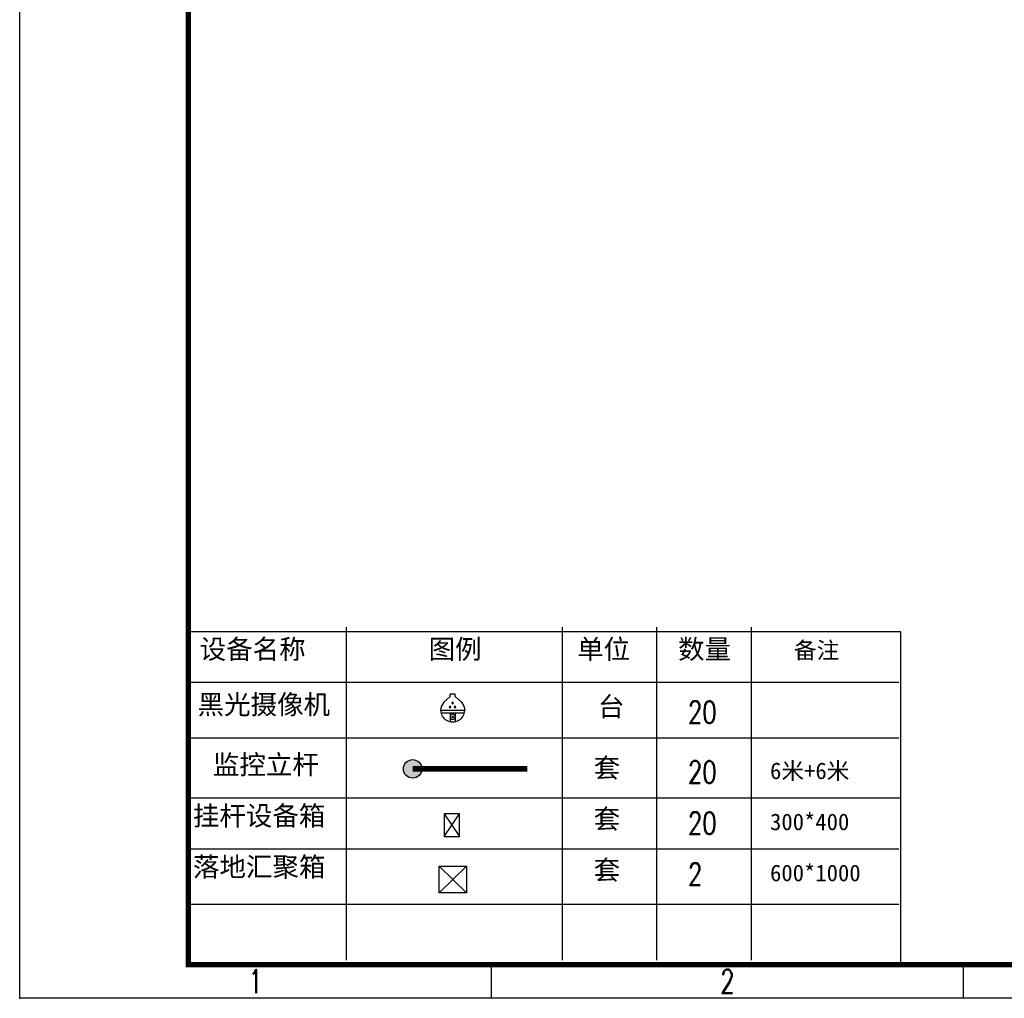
# Model space of a CAD drawing. Extents: x 39527407 to 39530665, y 3786466 to 3790957.
# Tile 62 of 113: x 39527410 to 39528515, y 3788712 to 3789809. Entities that reach past the tile are written whole.
import ezdxf
from ezdxf.enums import TextEntityAlignment as Align

# ---------------------------------------------------------------- set-up
doc = ezdxf.new("R2010")
doc.units = 0
doc.header["$PDSIZE"] = 0.2
doc.linetypes.add('DASHEDX2', pattern=[38.1, 25.4, -12.7])
doc.layers.get('0').update_dxf_attribs({"linetype": 'CONTINUOUS'})
doc.layers.add('04-安保监控', color=4, linetype='CONTINUOUS')
doc.layers.add('TK-ABCD-TTLB-E', color=3, linetype='CONTINUOUS')
doc.layers.add('灯杆', color=7, linetype='CONTINUOUS', lineweight=13)
doc.layers.add('路线', color=7, linetype='DASHEDX2', lineweight=30)
doc.styles.add('_HZTXT', font='romans.shx', dxfattribs={"width": 0.75, "height": 300, "bigfont": 'hztxt.shx'})
doc.styles.add('SimHztxt', font='simplex.shx', dxfattribs={"width": 0.8, "bigfont": 'hztxt.shx'})
doc.styles.get("Standard").update_dxf_attribs({"font": 'txt', "width": 1.1})

# ---------------------------------------------------------------- blocks, each defined once
blk = doc.blocks.new('A$C69525F90')
at = {"layer": 'TK-ABCD-TTLB-E', "color": 3}
for p, q in [((74.25, 35), (73, 35)), ((74.25, 17.5), (73, 17.5)), ((74.25, 0), (73, 0))]:
    blk.add_line(p, q, dxfattribs=at)
blk.add_lwpolyline([(74.25, 0), (0, 0), (0, 105), (74.25, 105), (74.25, 0)], dxfattribs=at)
at = {"layer": 'TK-ABCD-TTLB-E', "color": 3, "const_width": 0.2}
blk.add_lwpolyline([(73, 6.25), (1.25, 6.25), (1.25, 103.75), (73, 103.75), (73, 6.25)], dxfattribs=at)
at = {"layer": 'TK-ABCD-TTLB-E', "color": 3}
blk.add_point((74.25, 0), dxfattribs=at)
at = {"layer": 'TK-ABCD-TTLB-E', "color": 3, "style": 'SimHztxt', "width": 0.7}
for s, p in [('2', (73.625, 26.25)), ('1', (73.625, 8.75))]:
    blk.add_text(s, height=0.875, rotation=90, dxfattribs=at).set_placement(p, align=Align.MIDDLE_CENTER)
blk = doc.blocks.new('A$C645879D4')
at = {"layer": '04-安保监控'}
h = blk.add_hatch(color=256, dxfattribs=at)
edge = h.paths.add_edge_path()
edge.add_arc((404, 404), 404, 0, 360)
blk.add_circle((404, 404), 404, dxfattribs=at)
blk = doc.blocks.new('A$C2CD672AE')
at = {"layer": '04-安保监控', "color": 6}
for p, q in [((1.14, 6.57), (0.34, 5.24)), ((3.16, 8.38), (1.14, 6.57)), ((3.16, 8.38), (3.16, 9.15)), ((3.16, 9.15), (4.84, 9.15)), ((4.84, 8.38), (4.84, 9.15)), ((4.84, 8.38), (6.85, 6.57)), ((6.85, 6.57), (7.66, 5.24)), ((0.1, 4.53), (0, 3.79)), ((0, 3.79), (8, 3.79)), ((0.34, 5.24), (0.1, 4.53)), ((7.66, 5.24), (7.9, 4.53)), ((7.9, 4.53), (8, 3.79)), ((0.31, 2.95), (7.69, 2.95)), ((3.16, 2.95), (3.16, 0.09)), ((4.84, 2.95), (4.84, 0.09))]:
    blk.add_line(p, q, dxfattribs=at)
for centre, major_axis, start_param, end_param in [((4.02, 6.27), (0.188, 0.188), 3.141593, 9.424778), ((4, 3.79), (2.68, 2.68), 2.356194, 5.497787), ((3.26, 4.93), (0.188, 0.188), 6.28318530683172, 12.5663706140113), ((4.85, 4.94), (0.188, 0.188), 3.141593, 9.424778), ((4, 1.71), (0.595, 0.595), 5.497787, 11.780972), ((4, 1.71), (0.161, 0.161), 5.497787, 11.780972)]:
    blk.add_ellipse(centre, major_axis=major_axis, ratio=1, start_param=start_param, end_param=end_param, dxfattribs=at)
for points in [[(3.89, 6.5), (4.16, 6.5), (3.79, 6.4), (4.25, 6.4)], [(4.02, 6.53), (4.02, 6.53), (3.89, 6.5), (4.16, 6.5)], [(3.03, 5.07), (3.49, 5.07), (2.99, 4.93), (3.52, 4.93)], [(3.03, 4.8), (3.49, 4.8), (2.99, 4.93), (3.52, 4.93)], [(3.12, 5.16), (3.39, 5.16), (3.03, 5.07), (3.49, 5.07)], [(3.12, 4.7), (3.39, 4.7), (3.03, 4.8), (3.49, 4.8)], [(3.26, 5.2), (3.26, 5.2), (3.12, 5.16), (3.39, 5.16)], [(3.26, 4.67), (3.26, 4.67), (3.12, 4.7), (3.39, 4.7)], [(3.79, 6.4), (4.25, 6.4), (3.76, 6.27), (4.29, 6.27)], [(3.79, 6.13), (4.25, 6.14), (3.76, 6.27), (4.29, 6.27)], [(3.89, 6.04), (4.16, 6.04), (3.79, 6.13), (4.25, 6.14)], [(4.02, 6), (4.02, 6), (3.89, 6.04), (4.16, 6.04)], [(4.62, 5.07), (5.08, 5.07), (4.59, 4.94), (5.12, 4.94)], [(4.62, 4.8), (5.09, 4.81), (4.59, 4.94), (5.12, 4.94)], [(4.72, 5.17), (4.99, 5.17), (4.62, 5.07), (5.08, 5.07)], [(4.72, 4.71), (4.99, 4.71), (4.62, 4.8), (5.09, 4.81)], [(4.85, 5.2), (4.85, 5.2), (4.72, 5.17), (4.99, 5.17)], [(4.86, 4.67), (4.86, 4.67), (4.72, 4.71), (4.99, 4.71)]]:
    blk.add_solid(points, dxfattribs=at)
blk = doc.blocks.new('A$C30C14BCC')
at = {"layer": '04-安保监控', "color": 2}
for p, q in [((0, 600), (400, 0)), ((0, 0), (400, 600))]:
    blk.add_line(p, q, dxfattribs=at)
at = {"layer": '04-安保监控', "color": 2, "ltscale": 12}
blk.add_lwpolyline([(0, 600), (400, 600), (400, 0), (0, 0)], close=True, dxfattribs=at)

msp = doc.modelspace()

# ---------------------------------------------------------------- linework, layer by layer
for p, q in [((39527776.46687, 3789128.0199, -38.58), (39527776.46687, 3788754.6183, -38.58)), ((39528018.85323, 3789128.0199, -38.58), (39528018.85323, 3788754.6183, -38.58)), ((39528124.86851, 3789128.0199, -38.58), (39528124.86851, 3788754.6183, -38.58)), ((39528230.88379, 3789128.0199, -38.58), (39528230.88379, 3788754.6183, -38.58)), ((39528396.6854, 3789065.7863, -38.58), (39527597.77394, 3789065.7863, -38.58)), ((39528396.6854, 3789003.5527, -38.58), (39527597.77394, 3789003.5527, -38.58)), ((39528398.34159, 3788936.3553, -38.58), (39527599.43013, 3788936.3553, -38.58)), ((39528396.6854, 3788879.0855, -38.58), (39527597.77394, 3788879.0855, -38.58)), ((39528396.6854, 3788816.8519, -38.58), (39527597.77394, 3788816.8519, -38.58))]:
    msp.add_line(p, q)
at = {"elevation": -38.58}
msp.add_lwpolyline([(39527599.43013, 3789123.0561), (39528398.34159, 3789123.0561), (39528398.34159, 3788749.6545), (39527599.43013, 3788749.6545)], close=True, dxfattribs=at)
at = {"color": 6, "const_width": 6.435, "elevation": -38.58}
msp.add_lwpolyline([(39527979.88385, 3788969.08815), (39527851.18385, 3788969.08815)], dxfattribs=at)
at = {"layer": '04-安保监控', "color": 2, "linetype": 'Continuous', "lineweight": 30}
for p, q in [((39527911.6778, 3788859.84485, -38.58), (39527880.92773, 3788830.21428, -38.58)), ((39527880.92773, 3788859.84485, -38.58), (39527911.6778, 3788830.21428, -38.58))]:
    msp.add_line(p, q, dxfattribs=at)
at = {"layer": '04-安保监控', "color": 2, "linetype": 'Continuous', "lineweight": 30, "elevation": -38.58}
msp.add_lwpolyline([(39527880.92773, 3788859.84485), (39527911.6778, 3788859.84485), (39527911.6778, 3788830.21428), (39527880.92773, 3788830.21428)], close=True, dxfattribs=at)

# ---------------------------------------------------------------- block references
at = {"color": 6, "xscale": -0.04289995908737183, "yscale": 0.04289999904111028, "zscale": 0.0429, "rotation": 180}
msp.add_blockref('A$C30C14BCC', (39527886.44547, 3788918.86074, -38.58), dxfattribs=at)
at = {"layer": '灯杆', "color": 6, "xscale": 0.02573999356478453, "yscale": 0.02573999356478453, "zscale": 0.02573999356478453, "rotation": 90}
msp.add_blockref('A$C645879D4', (39527861.57483, 3788958.69717, -38.58), dxfattribs=at)
at = {"layer": '路线', "linetype": 'ByBlock', "lineweight": -3, "xscale": 30.2444574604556, "yscale": 30.2444574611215, "zscale": 30.24445746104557, "rotation": 270}
msp.add_blockref('A$C69525F90', (39527410.40194, 3790957.50045, -38.58), dxfattribs=at)
at = {"layer": '路线', "xscale": -3.431999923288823, "yscale": 3.432000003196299, "zscale": 3.432000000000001}
msp.add_blockref('A$C2CD672AE', (39527909.80325, 3789021.53099, -38.58), dxfattribs=at)

# ---------------------------------------------------------------- texts
at = {"style": '_HZTXT', "width": 0.75}
for s, p in [('20', (39528160.08035, 3789020.27526, -38.58)), ('20', (39528160.08035, 3788953.07786, -38.58)), ('20', (39528160.08035, 3788895.80806, -38.58)), ('2', (39528160.08035, 3788838.53827, -38.58))]:
    msp.add_text(s, height=24.89344, dxfattribs=at).set_placement(p)
at = {"layer": '路线', "color": 3, "linetype": 'ByBlock', "lineweight": 30, "char_height": 18.67008, "attachment_point": 1}
for s, insert, width in [('{\\fSimSun|b0|i0|c134|p54;\\H1.167x;\\C256;设备名称}', (39527612.30275, 3789114.3139, -38.58), 181.5443017), ('{\\fSimSun|b0|i0|c134|p54;\\H1.167x;\\C256;图例}', (39527869.10577, 3789114.3139, -38.58), 181.5443017), ('{\\fSimSun|b0|i0|c134|p54;\\H1.167x;\\C256;单位}', (39528035.72256, 3789114.3139, -38.58), 78.6276212), ('{\\fSimSun|b0|i0|c134|p54;\\H1.167x;\\C256;数量}', (39528148.96329, 3789114.3139, -38.58), 78.6276212), ('{\\fSimSun|b0|i0|c134|p54;\\C256;备注}', (39528278.88092, 3789111.44007, -38.58), 78.6276212), ('{\\fSimSun|b0|i0|c134|p54;\\H1.167x;\\C256;黑光摄像机}', (39527609.94089, 3789052.21086, -38.58), 181.5443017), ('{\\fSimSun|b0|i0|c134|p54;\\H1.167x;\\C256;台}', (39528059.13526, 3789049.85081, -38.58), 42.4448844), ('{\\fSimSun|b0|i0|c134|p54;\\H1.167x;\\C256;监控立杆}', (39527627.12269, 3788984.73651, -38.58), 181.5443017), ('{\\fSimSun|b0|i0|c134|p54;\\H1.167x;\\C256;套}', (39528054.27708, 3788981.16759, -38.58), 42.4448844), ('{\\fSimSun|b0|i0|c134|p2;6米+6米}', (39528252.10948, 3788976.28532, -38.58), 132.4124775), ('{\\fSimSun|b0|i0|c134|p54;\\H1.167x;\\C256;挂杆设备箱}', (39527604.75554, 3788927.46672, -38.58), 181.5443017), ('{\\fSimSun|b0|i0|c134|p54;\\H1.167x;\\C256;套}', (39528054.27708, 3788923.89779, -38.58), 42.4448844), ('{\\fSimSun|b0|i0|c134|p2;300*400}', (39528252.10948, 3788919.01552, -38.58), 132.4124775), ('{\\fSimSun|b0|i0|c134|p54;\\H1.167x;\\C256;落地汇聚箱}', (39527604.75554, 3788870.19692, -38.58), 181.5443017), ('{\\fSimSun|b0|i0|c134|p54;\\H1.167x;\\C256;套}', (39528054.27708, 3788866.628, -38.58), 42.4448844), ('{\\fSimSun|b0|i0|c134|p2;600*1000}', (39528252.10948, 3788861.74573, -38.58), 132.4124775)]:
    msp.add_mtext(s, dxfattribs=dict(at, insert=insert, width=width))

doc.saveas('drawing.dxf')
